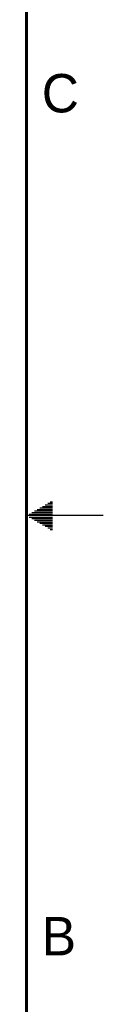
# Model space of a CAD drawing. Header units: inches. Extents: x 0 to 34, y 0 to 22.
# Tile 35 of 88: x 33.5 to 34, y 7.8 to 14.2. Entities that reach past the tile are written whole.
import ezdxf

# ---------------------------------------------------------------- set-up
doc = ezdxf.new("R2010")
doc.units = ezdxf.units.IN
doc.header["$LTSCALE"] = 1.87
doc.header["$MEASUREMENT"] = 0
doc.layers.get('0').update_dxf_attribs({"linetype": 'CONTINUOUS'})
doc.styles.add('TEXTSTYLE_2', font='txt')

msp = doc.modelspace()

# ---------------------------------------------------------------- linework, layer by layer
at = {"color": 2, "linetype": 'CONTINUOUS'}
for p, q in [((33.5693, 11.04), (33.6697, 11.04)), ((33.5866, 11.05), (33.6697, 11.05)), ((33.6039, 11.06), (33.6697, 11.06)), ((33.6213, 11.07), (33.6697, 11.07)), ((33.6386, 11.08), (33.6697, 11.08)), ((33.6559, 11.09), (33.6697, 11.09)), ((34, 11), (33.5, 11)), ((33.5173, 11.01), (33.6697, 11.01)), ((33.5173, 10.99), (33.6697, 10.99)), ((33.5347, 11.02), (33.6697, 11.02)), ((33.5347, 10.98), (33.6697, 10.98)), ((33.552, 11.03), (33.6697, 11.03)), ((33.552, 10.97), (33.6697, 10.97)), ((33.5693, 10.96), (33.6697, 10.96)), ((33.5866, 10.95), (33.6697, 10.95)), ((33.6039, 10.94), (33.6697, 10.94)), ((33.6213, 10.93), (33.6697, 10.93)), ((33.6386, 10.92), (33.6697, 10.92)), ((33.6559, 10.91), (33.6697, 10.91))]:
    msp.add_line(p, q, dxfattribs=at)
at = {"color": 7, "linetype": 'CONTINUOUS', "const_width": 0.02}
msp.add_lwpolyline([(33.5, 0.5), (33.5, 21.5)], dxfattribs=at)

# ---------------------------------------------------------------- texts
at = {"color": 2, "linetype": 'CONTINUOUS', "char_height": 0.25, "width": 0.25, "attachment_point": 1, "line_spacing_factor": 0.9, "style": 'TEXTSTYLE_2'}
for s, insert in [('C', (33.6004, 13.8767)), ('B', (33.6006, 8.3845))]:
    msp.add_mtext(s, dxfattribs=dict(at, insert=insert))

doc.saveas('drawing.dxf')
